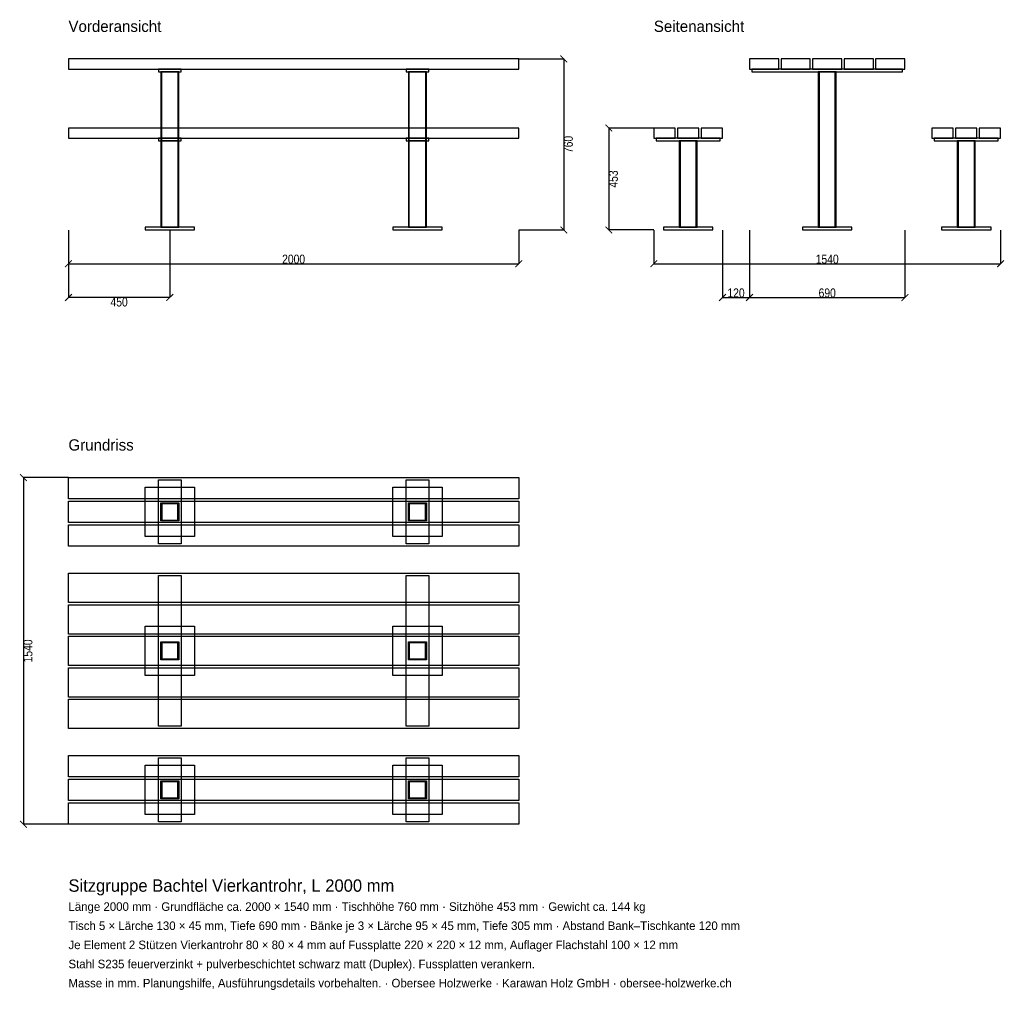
# Model space of a CAD drawing. Header units: millimetres. Extents: x -217 to 4157, y -4878 to -566.
import ezdxf

# ---------------------------------------------------------------- set-up
doc = ezdxf.new("R2010")
doc.units = ezdxf.units.MM
for name, color, linetype in [('2D_Ansichten', 7, 'Continuous'), ('2D_Masse', 1, 'Continuous'), ('2D_Text', 7, 'Continuous')]:
    doc.layers.add(name, color=color, linetype=linetype)
doc.styles.add('OpenSansCondensed-Light', font='OpenSansCondensed-Light.ttf')
doc.dimstyles.new('EZDXF', dxfattribs={"dimtxt": 40, "dimasz": 30, "dimexe": 0.375, "dimexo": 0.125, "dimgap": 0.1, "dimtad": 1, "dimdec": 0, "dimzin": 12, "dimdsep": 46, "dimtxsty": 'OpenSansCondensed-Light', "dimblk": 'ARCHTICK', "dimcen": 2.5, "dimazin": 3, "dimtfac": 0.5, "dimtmove": 2, "dimatfit": 3})

# ---------------------------------------------------------------- blocks, each defined once
blk = doc.blocks.new('_ARCHTICK')
at = {"color": 0, "linetype": 'BYBLOCK', "const_width": 0.15}
blk.add_lwpolyline([(-0.5, -0.5), (0.5, 0.5)], dxfattribs=at)

msp = doc.modelspace()

# ---------------------------------------------------------------- linework, layer by layer
at = {"layer": '2D_Ansichten'}
for points in [[(0, -785), (2000, -785), (2000, -740), (0, -740)], [(0, -785), (2000, -785), (2000, -740), (0, -740)], [(0, -785), (2000, -785), (2000, -740), (0, -740)], [(0, -785), (2000, -785), (2000, -740), (0, -740)], [(0, -785), (2000, -785), (2000, -740), (0, -740)], [(3025, -785), (3155, -785), (3155, -740), (3025, -740)], [(3165, -785), (3295, -785), (3295, -740), (3165, -740)], [(3305, -785), (3435, -785), (3435, -740), (3305, -740)], [(3445, -785), (3575, -785), (3575, -740), (3445, -740)], [(3585, -785), (3715, -785), (3715, -740), (3585, -740)], [(400, -797), (500, -797), (500, -785), (400, -785)], [(1500, -797), (1600, -797), (1600, -785), (1500, -785)], [(3035, -797), (3705, -797), (3705, -785), (3035, -785)], [(3035, -797), (3705, -797), (3705, -785), (3035, -785)], [(410, -1488), (490, -1488), (490, -797), (410, -797)], [(410, -1488), (490, -1488), (490, -797), (410, -797)], [(410, -1488), (414, -1488), (414, -797), (410, -797)], [(486, -1488), (490, -1488), (490, -797), (486, -797)], [(1510, -1488), (1590, -1488), (1590, -797), (1510, -797)], [(1510, -1488), (1590, -1488), (1590, -797), (1510, -797)], [(1510, -1488), (1514, -1488), (1514, -797), (1510, -797)], [(1586, -1488), (1590, -1488), (1590, -797), (1586, -797)], [(3330, -1488), (3334, -1488), (3334, -797), (3330, -797)], [(3330, -1488), (3334, -1488), (3334, -797), (3330, -797)], [(3334, -1488), (3406, -1488), (3406, -797), (3334, -797)], [(3334, -1488), (3406, -1488), (3406, -797), (3334, -797)], [(3334, -1488), (3406, -1488), (3406, -797), (3334, -797)], [(3334, -1488), (3406, -1488), (3406, -797), (3334, -797)], [(3406, -1488), (3410, -1488), (3410, -797), (3406, -797)], [(3406, -1488), (3410, -1488), (3410, -797), (3406, -797)], [(0, -1092), (2000, -1092), (2000, -1047), (0, -1047)], [(0, -1092), (2000, -1092), (2000, -1047), (0, -1047)], [(0, -1092), (2000, -1092), (2000, -1047), (0, -1047)], [(0, -1092), (2000, -1092), (2000, -1047), (0, -1047)], [(0, -1092), (2000, -1092), (2000, -1047), (0, -1047)], [(0, -1092), (2000, -1092), (2000, -1047), (0, -1047)], [(2600, -1092), (2695, -1092), (2695, -1047), (2600, -1047)], [(2705, -1092), (2800, -1092), (2800, -1047), (2705, -1047)], [(2810, -1092), (2905, -1092), (2905, -1047), (2810, -1047)], [(3835, -1092), (3930, -1092), (3930, -1047), (3835, -1047)], [(3940, -1092), (4035, -1092), (4035, -1047), (3940, -1047)], [(4045, -1092), (4140, -1092), (4140, -1047), (4045, -1047)], [(400, -1104), (500, -1104), (500, -1092), (400, -1092)], [(400, -1104), (500, -1104), (500, -1092), (400, -1092)], [(1500, -1104), (1600, -1104), (1600, -1092), (1500, -1092)], [(1500, -1104), (1600, -1104), (1600, -1092), (1500, -1092)], [(2610, -1104), (2895, -1104), (2895, -1092), (2610, -1092)], [(2610, -1104), (2895, -1104), (2895, -1092), (2610, -1092)], [(3845, -1104), (4130, -1104), (4130, -1092), (3845, -1092)], [(3845, -1104), (4130, -1104), (4130, -1092), (3845, -1092)], [(410, -1488), (490, -1488), (490, -1104), (410, -1104)], [(410, -1488), (490, -1488), (490, -1104), (410, -1104)], [(410, -1488), (414, -1488), (414, -1104), (410, -1104)], [(410, -1488), (490, -1488), (490, -1104), (410, -1104)], [(410, -1488), (490, -1488), (490, -1104), (410, -1104)], [(410, -1488), (414, -1488), (414, -1104), (410, -1104)], [(486, -1488), (490, -1488), (490, -1104), (486, -1104)], [(486, -1488), (490, -1488), (490, -1104), (486, -1104)], [(1510, -1488), (1590, -1488), (1590, -1104), (1510, -1104)], [(1510, -1488), (1590, -1488), (1590, -1104), (1510, -1104)], [(1510, -1488), (1514, -1488), (1514, -1104), (1510, -1104)], [(1510, -1488), (1590, -1488), (1590, -1104), (1510, -1104)], [(1510, -1488), (1590, -1488), (1590, -1104), (1510, -1104)], [(1510, -1488), (1514, -1488), (1514, -1104), (1510, -1104)], [(1586, -1488), (1590, -1488), (1590, -1104), (1586, -1104)], [(1586, -1488), (1590, -1488), (1590, -1104), (1586, -1104)], [(2712.5, -1488), (2716.5, -1488), (2716.5, -1104), (2712.5, -1104)], [(2712.5, -1488), (2716.5, -1488), (2716.5, -1104), (2712.5, -1104)], [(2716.5, -1488), (2788.5, -1488), (2788.5, -1104), (2716.5, -1104)], [(2716.5, -1488), (2788.5, -1488), (2788.5, -1104), (2716.5, -1104)], [(2716.5, -1488), (2788.5, -1488), (2788.5, -1104), (2716.5, -1104)], [(2716.5, -1488), (2788.5, -1488), (2788.5, -1104), (2716.5, -1104)], [(2788.5, -1488), (2792.5, -1488), (2792.5, -1104), (2788.5, -1104)], [(2788.5, -1488), (2792.5, -1488), (2792.5, -1104), (2788.5, -1104)], [(3947.5, -1488), (3951.5, -1488), (3951.5, -1104), (3947.5, -1104)], [(3947.5, -1488), (3951.5, -1488), (3951.5, -1104), (3947.5, -1104)], [(3951.5, -1488), (4023.5, -1488), (4023.5, -1104), (3951.5, -1104)], [(3951.5, -1488), (4023.5, -1488), (4023.5, -1104), (3951.5, -1104)], [(3951.5, -1488), (4023.5, -1488), (4023.5, -1104), (3951.5, -1104)], [(3951.5, -1488), (4023.5, -1488), (4023.5, -1104), (3951.5, -1104)], [(4023.5, -1488), (4027.5, -1488), (4027.5, -1104), (4023.5, -1104)], [(4023.5, -1488), (4027.5, -1488), (4027.5, -1104), (4023.5, -1104)], [(340, -1500), (560, -1500), (560, -1488), (340, -1488)], [(340, -1500), (560, -1500), (560, -1488), (340, -1488)], [(340, -1500), (560, -1500), (560, -1488), (340, -1488)], [(1440, -1500), (1660, -1500), (1660, -1488), (1440, -1488)], [(1440, -1500), (1660, -1500), (1660, -1488), (1440, -1488)], [(1440, -1500), (1660, -1500), (1660, -1488), (1440, -1488)], [(2642.5, -1500), (2862.5, -1500), (2862.5, -1488), (2642.5, -1488)], [(2642.5, -1500), (2862.5, -1500), (2862.5, -1488), (2642.5, -1488)], [(3260, -1500), (3480, -1500), (3480, -1488), (3260, -1488)], [(3260, -1500), (3480, -1500), (3480, -1488), (3260, -1488)], [(3877.5, -1500), (4097.5, -1500), (4097.5, -1488), (3877.5, -1488)], [(3877.5, -1500), (4097.5, -1500), (4097.5, -1488), (3877.5, -1488)], [(0, -2600), (2000, -2600), (2000, -2695), (0, -2695)], [(400, -2610), (500, -2610), (500, -2895), (400, -2895)], [(1500, -2610), (1600, -2610), (1600, -2895), (1500, -2895)], [(340, -2642.5), (560, -2642.5), (560, -2862.5), (340, -2862.5)], [(1440, -2642.5), (1660, -2642.5), (1660, -2862.5), (1440, -2862.5)], [(0, -2705), (2000, -2705), (2000, -2800), (0, -2800)], [(410, -2712.5), (490, -2712.5), (490, -2716.5), (410, -2716.5)], [(410, -2716.5), (414, -2716.5), (414, -2788.5), (410, -2788.5)], [(486, -2716.5), (490, -2716.5), (490, -2788.5), (486, -2788.5)], [(1510, -2712.5), (1590, -2712.5), (1590, -2716.5), (1510, -2716.5)], [(1510, -2716.5), (1514, -2716.5), (1514, -2788.5), (1510, -2788.5)], [(1586, -2716.5), (1590, -2716.5), (1590, -2788.5), (1586, -2788.5)], [(410, -2788.5), (490, -2788.5), (490, -2792.5), (410, -2792.5)], [(1510, -2788.5), (1590, -2788.5), (1590, -2792.5), (1510, -2792.5)], [(0, -2810), (2000, -2810), (2000, -2905), (0, -2905)], [(0, -3025), (2000, -3025), (2000, -3155), (0, -3155)], [(400, -3035), (500, -3035), (500, -3705), (400, -3705)], [(1500, -3035), (1600, -3035), (1600, -3705), (1500, -3705)], [(0, -3165), (2000, -3165), (2000, -3295), (0, -3295)], [(340, -3260), (560, -3260), (560, -3480), (340, -3480)], [(1440, -3260), (1660, -3260), (1660, -3480), (1440, -3480)], [(0, -3305), (2000, -3305), (2000, -3435), (0, -3435)], [(410, -3330), (490, -3330), (490, -3334), (410, -3334)], [(410, -3334), (414, -3334), (414, -3406), (410, -3406)], [(486, -3334), (490, -3334), (490, -3406), (486, -3406)], [(1510, -3330), (1590, -3330), (1590, -3334), (1510, -3334)], [(1510, -3334), (1514, -3334), (1514, -3406), (1510, -3406)], [(1586, -3334), (1590, -3334), (1590, -3406), (1586, -3406)], [(410, -3406), (490, -3406), (490, -3410), (410, -3410)], [(1510, -3406), (1590, -3406), (1590, -3410), (1510, -3410)], [(0, -3445), (2000, -3445), (2000, -3575), (0, -3575)], [(0, -3585), (2000, -3585), (2000, -3715), (0, -3715)], [(0, -3835), (2000, -3835), (2000, -3930), (0, -3930)], [(400, -3845), (500, -3845), (500, -4130), (400, -4130)], [(1500, -3845), (1600, -3845), (1600, -4130), (1500, -4130)], [(340, -3877.5), (560, -3877.5), (560, -4097.5), (340, -4097.5)], [(1440, -3877.5), (1660, -3877.5), (1660, -4097.5), (1440, -4097.5)], [(0, -3940), (2000, -3940), (2000, -4035), (0, -4035)], [(410, -3947.5), (490, -3947.5), (490, -3951.5), (410, -3951.5)], [(410, -3951.5), (414, -3951.5), (414, -4023.5), (410, -4023.5)], [(486, -3951.5), (490, -3951.5), (490, -4023.5), (486, -4023.5)], [(1510, -3947.5), (1590, -3947.5), (1590, -3951.5), (1510, -3951.5)], [(1510, -3951.5), (1514, -3951.5), (1514, -4023.5), (1510, -4023.5)], [(1586, -3951.5), (1590, -3951.5), (1590, -4023.5), (1586, -4023.5)], [(0, -4045), (2000, -4045), (2000, -4140), (0, -4140)], [(410, -4023.5), (490, -4023.5), (490, -4027.5), (410, -4027.5)], [(1510, -4023.5), (1590, -4023.5), (1590, -4027.5), (1510, -4027.5)]]:
    msp.add_lwpolyline(points, close=True, dxfattribs=at)

# ---------------------------------------------------------------- texts
at = {"layer": '2D_Text'}
for s, height, p in [('Vorderansicht', 50, (0, -620)), ('Seitenansicht', 50, (2600, -620)), ('Grundriss', 50, (0, -2480)), ('Sitzgruppe Bachtel Vierkantrohr, L 2000 mm', 55, (0, -4440)), ('Länge 2000 mm · Grundfläche ca. 2000 × 1540 mm · Tischhöhe 760 mm · Sitzhöhe 453 mm · Gewicht ca. 144 kg', 38, (0, -4525)), ('Tisch 5 × Lärche 130 × 45 mm, Tiefe 690 mm · Bänke je 3 × Lärche 95 × 45 mm, Tiefe 305 mm · Abstand Bank–Tischkante 120 mm', 38, (0, -4610)), ('Je Element 2 Stützen Vierkantrohr 80 × 80 × 4 mm auf Fussplatte 220 × 220 × 12 mm, Auflager Flachstahl 100 × 12 mm', 38, (0, -4695)), ('Stahl S235 feuerverzinkt + pulverbeschichtet schwarz matt (Duplex). Fussplatten verankern.', 38, (0, -4780)), ('Masse in mm. Planungshilfe, Ausführungsdetails vorbehalten. · Obersee Holzwerke · Karawan Holz GmbH · obersee-holzwerke.ch', 38, (0, -4865))]:
    msp.add_text(s, height=height, dxfattribs=at).set_placement(p)

# ---------------------------------------------------------------- dimensions: what is measured, and where the dimension line sits
at = {"layer": '2D_Masse'}
for base, p1, p2 in [((2200, -740), (2000, -740), (2000, -1500)), ((2400, -1047), (2600, -1047), (2600, -1500)), ((-200, -2600), (0, -2600), (0, -4140))]:
    msp.add_linear_dim(base=base, p1=p1, p2=p2, angle=90, dimstyle='EZDXF', dxfattribs=at).render()
for base, p1, p2 in [((0, -1650), (0, -1500), (2000, -1500)), ((450, -1800), (450, -1500), (0, -1500)), ((2600, -1650), (2600, -1500), (4140, -1500)), ((2905, -1800), (2905, -1500), (3025, -1500)), ((3025, -1800), (3025, -1500), (3715, -1500))]:
    msp.add_linear_dim(base=base, p1=p1, p2=p2, dimstyle='EZDXF', dxfattribs=at).render()

doc.saveas('drawing.dxf')
